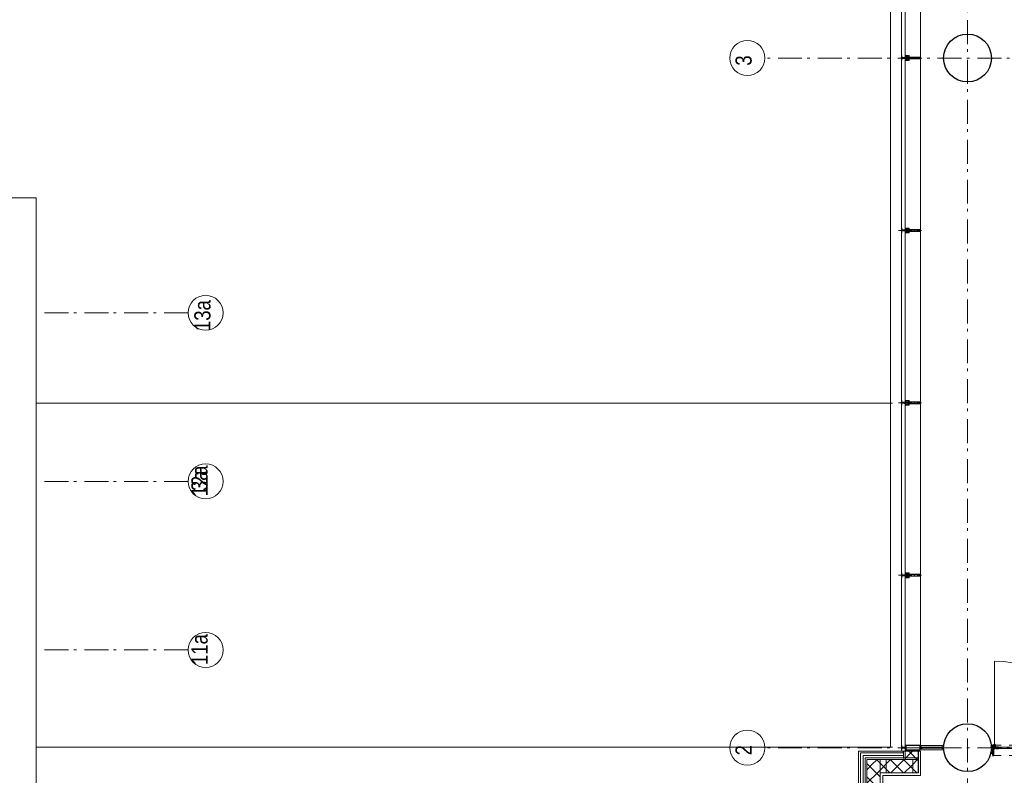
# Model space of a CAD drawing. Header units: millimetres. Extents: x -75976 to 232306, y 42824 to 140527.
# Tile 91 of 199: x 190440 to 200721, y 58532 to 66420. Entities that reach past the tile are written whole.
import ezdxf

# ---------------------------------------------------------------- set-up
doc = ezdxf.new("R2010")
doc.units = ezdxf.units.MM
doc.header["$LTSCALE"] = 400
for name, pattern in [('STYLE_01', [0.416641, 0.208282, -0.208359]), ('STYLE_06', [1.041641, 0.625, -0.208282, 0.069427, -0.138931]), ('STYLE_15', [0.240945, 0.11811, -0.059055, 0.004724, -0.059055]), ('STYLE_16', [0.177165, 0.11811, -0.059055]), ('STYLE_21', [0.138889, 0.069444, -0.069444])]:
    doc.linetypes.add(name, pattern=pattern)
for name, color, linetype, lineweight in [('Buitenkozijnen', 140, 'Continuous', 15), ('mat-beton (ihwg)', 5, 'Continuous', 25), ('mat-glas-hor', 140, 'Continuous', 15), ('mat-kalkzandsteen', 5, 'Continuous', 25), ('mat-naaldhout', 140, 'Continuous', 15), ('mat-staal', 5, 'Continuous', 25), ('None', 7, 'Continuous', 9)]:
    doc.layers.add(name, color=color, linetype=linetype, lineweight=lineweight)
doc.styles.add('Arial Narrow', font='ARIALN.TTF', dxfattribs={"height": 222.25})

# ---------------------------------------------------------------- blocks, each defined once
blk = doc.blocks.new('Kolom O 500')
at = {"layer": 'mat-beton (ihwg)', "lineweight": 25}
blk.add_circle((0, 0), 250, dxfattribs=at)
blk = doc.blocks.new('*U1062')
at = {"layer": 'None', "color": 8, "lineweight": 5}
for points in [[(-25, 32), (25, 32), (25, 10), (23, 10), (23, 31), (-23, 31), (-23, 11), (-25, 11)], [(-25, -111), (-25, 32), (-23, 32), (-23, -112), (23, -112), (23, 32), (25, 32), (25, -111), (24, -111), (23, -115), (23, -117), (24, -117), (24, -118), (22, -118), (22, -117), (22, -117), (22, -115), (22, -114), (21, -114), (19, -114), (17, -114), (17, -115), (17, -117), (18, -117), (18, -118), (16, -118), (16, -117), (17, -117), (17, -116), (16, -114), (5, -114), (5, -116), (4, -116), (4, -119), (4, -119), (4, -119), (4, -120), (4, -120), (4, -121), (4, -121), (4, -122), (4, -123), (4, -128), (2, -128), (2, -117), (2, -115), (0, -115), (-2, -115), (-2, -117), (-2, -128), (-4, -128), (-4, -123), (-4, -122), (-4, -121), (-4, -121), (-4, -120), (-4, -120), (-4, -119), (-4, -119), (-4, -119), (-4, -116), (-5, -116), (-5, -114), (-16, -114), (-17, -116), (-17, -117), (-16, -117), (-16, -118), (-18, -118), (-18, -117), (-18, -117), (-18, -115), (-18, -114), (-19, -114), (-21, -114), (-23, -114), (-23, -115), (-23, -117), (-22, -117), (-22, -118), (-24, -118), (-24, -117), (-23, -117), (-23, -115), (-24, -111)]]:
    blk.add_lwpolyline(points, close=True, dxfattribs=at)
at = {"layer": 'None', "color": 8, "lineweight": 5, "flags": 128}
for points in [[(-25, -119), (-26, -120), (-29, -122), (-25, -122), (-22, -122), (-20, -122), (-19, -120), (-19, -119), (-19, -120), (-14, -120), (-14, -120), (-14, -121), (-14, -121), (-14, -121), (-16, -121), (-16, -122), (-16, -122), (-15, -122), (-13, -122), (-13, -120), (-13, -119), (-15, -119), (-16, -119), (-16, -118), (-16, -118), (-16, -118), (-18, -118), (-18, -118), (-18, -118), (-18, -118), (-18, -117), (-18, -117), (-18, -117), (-18, -117), (-17, -117), (-18, -116), (-18, -116), (-18, -116), (-19, -116), (-21, -116), (-22, -116), (-22, -116), (-22, -116), (-23, -117), (-22, -117), (-22, -117), (-22, -117), (-22, -117), (-22, -118), (-22, -118), (-22, -118), (-22, -118), (-24, -118), (-24, -118), (-24, -118), (-24, -117), (-24, -116), (-24, -116), (-24, -116), (-24, -116), (-24, -112), (-24, -112), (-25, -112), (-25, -112), (-25, -112), (-25, -118)], [(-23, -119), (-23, -119), (-23, -120), (-24, -120), (-25, -120), (-26, -120), (-26, -121), (-26, -121), (-25, -121), (-22, -121), (-21, -121), (-21, -120), (-20, -119), (-21, -119)], [(-20, -118), (-21, -118), (-21, -117), (-21, -116), (-21, -116), (-19, -116), (-19, -116), (-19, -117), (-19, -118), (-20, -118), (-20, -118)], [(25, -119), (26, -120), (29, -122), (25, -122), (22, -122), (20, -122), (19, -120), (19, -119), (19, -120), (14, -120), (14, -120), (14, -121), (14, -121), (14, -121), (16, -121), (16, -122), (16, -122), (15, -122), (13, -122), (13, -120), (13, -119), (15, -119), (16, -119), (16, -118), (16, -118), (16, -118), (18, -118), (18, -118), (18, -118), (18, -118), (18, -117), (18, -117), (18, -117), (18, -117), (17, -117), (18, -116), (18, -116), (18, -116), (19, -116), (21, -116), (22, -116), (22, -116), (22, -116), (23, -117), (22, -117), (22, -117), (22, -117), (22, -117), (22, -118), (22, -118), (22, -118), (22, -118), (24, -118), (24, -118), (24, -118), (24, -117), (24, -116), (24, -116), (24, -116), (24, -116), (24, -112), (24, -112), (25, -112), (25, -112), (25, -112), (25, -118)], [(20, -118), (21, -118), (21, -117), (21, -116), (21, -116), (19, -116), (19, -116), (19, -117), (19, -118), (20, -118), (20, -118)], [(23, -119), (23, -119), (23, -120), (24, -120), (25, -120), (26, -120), (26, -121), (26, -121), (25, -121), (22, -121), (21, -121), (21, -120), (20, -119), (21, -119)]]:
    blk.add_lwpolyline(points, close=True, dxfattribs=at)
blk = doc.blocks.new('*U1063')
at = {"layer": 'None', "color": 8, "lineweight": 5, "flags": 128}
for points in [[(-5, -131), (-6, -131), (-6, -132), (-6, -150), (-6, -150), (-5, -150), (-4, -150), (-4, -150), (-4, -150), (-4, -149), (-4, -149), (-5, -149), (-5, -146), (-5, -145), (-4, -145), (-3, -145), (-2, -145), (-2, -145), (-1, -144), (0, -143), (1, -144), (2, -145), (2, -145), (3, -145), (4, -145), (4, -145), (4, -146), (4, -149), (4, -149), (3, -149), (3, -150), (3, -150), (4, -150), (5, -150), (5, -150), (5, -150), (5, -132), (5, -131), (5, -131), (5, -131), (5, -132), (5, -132), (4, -132), (4, -132), (3, -132), (3, -132), (3, -128), (3, -127), (4, -127), (4, -127), (5, -127), (5, -127), (5, -128), (5, -128), (5, -128), (5, -127), (5, -115), (5, -114), (5, -114), (5, -114), (5, -114), (4, -116), (4, -116), (4, -116), (4, -117), (4, -117), (4, -117), (4, -117), (4, -117), (4, -117), (4, -118), (4, -118), (4, -118), (4, -118), (4, -118), (4, -118), (4, -119), (4, -119), (4, -119), (4, -119), (4, -119), (4, -119), (4, -120), (4, -120), (4, -120), (4, -120), (4, -120), (4, -120), (4, -121), (4, -126), (4, -126), (4, -126), (-4, -126), (-4, -126), (-4, -126), (-4, -121), (-4, -120), (-5, -120), (-5, -120), (-5, -120), (-5, -120), (-4, -120), (-4, -119), (-4, -119), (-4, -119), (-4, -119), (-5, -119), (-5, -119), (-5, -118), (-5, -118), (-4, -118), (-4, -118), (-4, -118), (-4, -118), (-4, -117), (-5, -117), (-5, -117), (-5, -117), (-5, -117), (-4, -117), (-4, -116), (-4, -116), (-4, -116), (-5, -114), (-5, -114), (-5, -114), (-6, -114), (-6, -115), (-6, -127), (-6, -128), (-5, -128), (-5, -128), (-5, -127), (-5, -127), (-4, -127), (-4, -127), (-3, -127), (-3, -128), (-3, -132), (-3, -132), (-4, -132), (-4, -132), (-5, -132), (-5, -132), (-5, -131)], [(-5, -138), (-4, -138), (-3, -138), (-2, -138), (-2, -138), (-2, -137), (-2, -137), (-3, -137), (-4, -137), (-5, -137), (-5, -137), (-5, -134), (-5, -133), (-4, -133), (4, -133), (4, -133), (4, -134), (4, -137), (4, -137), (4, -137), (3, -137), (3, -137), (3, -137), (3, -138), (3, -138), (3, -138), (4, -138), (4, -138), (4, -139), (4, -144), (4, -144), (4, -144), (3, -144), (3, -144), (3, -144), (2, -143), (0, -141), (-2, -143), (-3, -144), (-3, -144), (-3, -144), (-4, -144), (-5, -144), (-5, -144), (-5, -139)], [(-2, -127), (-2, -127), (-2, -132), (-2, -132), (-2, -132), (2, -132), (2, -132), (2, -132), (2, -127), (2, -127), (2, -127), (-2, -127)]]:
    blk.add_lwpolyline(points, close=True, dxfattribs=at)
blk = doc.blocks.new('*U1064')
at = {"layer": 'None', "color": 7, "lineweight": 15}
for p, q in [((-26, -120), (-26, -120)), ((-26, -121), (-26, -121)), ((-25, -110), (-25, -110)), ((-25, -111), (-25, -111)), ((-25, -112), (-25, -112)), ((-25, -113), (-25, -113)), ((-25, -114), (-25, -114)), ((-25, -114), (-25, -114)), ((-25, -115), (-25, -115)), ((-25, -116), (-25, -116)), ((-25, -117), (-25, -117)), ((-25, -118), (-25, -118)), ((-25, -119), (-25, -119)), ((-25, -119), (-25, -119)), ((-25, -120), (-25, -120)), ((-25, -122), (-25, -122)), ((-24, -110), (-24, -110)), ((-24, -111), (-24, -111)), ((-24, -112), (-24, -112)), ((-24, -112), (-24, -112)), ((-24, -113), (-24, -113)), ((-24, -114), (-24, -114)), ((-24, -115), (-24, -115)), ((-24, -116), (-24, -116)), ((-24, -116), (-24, -116)), ((-24, -117), (-24, -117)), ((-24, -118), (-24, -118)), ((-24, -119), (-24, -119)), ((-24, -120), (-24, -120)), ((-24, -121), (-24, -121)), ((-23, -110), (-23, -110)), ((-23, -111), (-23, -111)), ((-23, -112), (-23, -112)), ((-23, -113), (-23, -113)), ((-23, -114), (-23, -114)), ((-23, -114), (-23, -114)), ((-23, -115), (-23, -115)), ((-23, -116), (-23, -116)), ((-23, -117), (-23, -117)), ((-23, -118), (-23, -118)), ((-23, -119), (-23, -119)), ((-23, -122), (-23, -122)), ((-22, -104), (-22, -104)), ((-22, -105), (-22, -105)), ((-22, -106), (-22, -106)), ((-22, -106), (-22, -106)), ((-22, -107), (-22, -107)), ((-22, -108), (-22, -108)), ((-22, -109), (-22, -109)), ((-22, -110), (-22, -110)), ((-22, -110), (-22, -110)), ((-22, -110), (-22, -110)), ((-22, -111), (-22, -111)), ((-22, -111), (-22, -111)), ((-22, -112), (-22, -112)), ((-22, -112), (-22, -112)), ((-22, -117), (-22, -117)), ((-22, -117), (-22, -117)), ((-22, -118), (-22, -118)), ((-22, -118), (-22, -118)), ((-22, -119), (-22, -119)), ((-22, -121), (-22, -121)), ((-22, -122), (-22, -122)), ((-21, -103), (-21, -103)), ((-21, -106), (-21, -106)), ((-21, -107), (-21, -107)), ((-21, -108), (-21, -108)), ((-21, -108), (-21, -108)), ((-21, -109), (-21, -109)), ((-21, -110), (-21, -110)), ((-21, -111), (-21, -111)), ((-21, -112), (-21, -112)), ((-21, -112), (-21, -112)), ((-21, -113), (-21, -113)), ((-21, -114), (-21, -114)), ((-21, -115), (-21, -115)), ((-21, -116), (-21, -116)), ((-21, -116), (-21, -116)), ((-21, -117), (-21, -117)), ((-21, -118), (-21, -118)), ((-21, -121), (-21, -121)), ((-20, -103), (-20, -103)), ((-20, -107), (-20, -107)), ((-20, -108), (-20, -108)), ((-20, -109), (-20, -109)), ((-20, -110), (-20, -110)), ((-20, -110), (-20, -110)), ((-20, -111), (-20, -111)), ((-20, -112), (-20, -112)), ((-20, -113), (-20, -113)), ((-20, -114), (-20, -114)), ((-20, -114), (-20, -114)), ((-20, -115), (-20, -115)), ((-20, -116), (-20, -116)), ((-20, -117), (-20, -117)), ((-20, -118), (-20, -118)), ((-20, -119), (-20, -119)), ((-20, -119), (-20, -119)), ((-20, -120), (-20, -120)), ((-20, -121), (-20, -121)), ((-19, -103), (-19, -103)), ((-19, -104), (-19, -104)), ((-19, -106), (-19, -106)), ((-19, -107), (-19, -107)), ((-19, -108), (-19, -108)), ((-19, -108), (-19, -108)), ((-19, -109), (-19, -109)), ((-19, -110), (-19, -110)), ((-19, -111), (-19, -111)), ((-19, -112), (-19, -112)), ((-19, -117), (-19, -117)), ((-19, -118), (-19, -118)), ((-19, -119), (-19, -119)), ((-18, -105), (-18, -105)), ((-18, -106), (-18, -106)), ((-18, -106), (-18, -106)), ((-18, -110), (-18, -110)), ((-18, -111), (-18, -111)), ((-18, -112), (-18, -112)), ((-18, -117), (-18, -117)), ((-18, -118), (-18, -118)), ((-18, -119), (-18, -119)), ((-18, -119), (-18, -119)), ((-17, -110), (-17, -110)), ((-17, -110), (-17, -110)), ((-17, -111), (-17, -111)), ((-17, -111), (-17, -111)), ((-17, -112), (-17, -112)), ((-17, -112), (-17, -112)), ((-17, -112), (-17, -112)), ((-17, -113), (-17, -113)), ((-17, -113), (-17, -113)), ((-17, -114), (-17, -114)), ((-17, -114), (-17, -114)), ((-17, -114), (-17, -114)), ((-17, -115), (-17, -115)), ((-17, -115), (-17, -115)), ((-17, -116), (-17, -116)), ((-17, -116), (-17, -116)), ((-17, -116), (-17, -116)), ((-17, -117), (-17, -117)), ((-17, -117), (-17, -117)), ((-17, -118), (-17, -118)), ((-17, -118), (-17, -118)), ((-17, -119), (-17, -119)), ((-17, -119), (-17, -119)), ((-17, -119), (-17, -119)), ((-17, -120), (-17, -120)), ((-17, -120), (-17, -120)), ((-16, -118), (-16, -118)), ((-16, -119), (-16, -119)), ((-16, -120), (-16, -120)), ((-16, -121), (-16, -121)), ((-15, -119), (-15, -119)), ((-15, -120), (-15, -120)), ((-15, -121), (-15, -121)), ((-15, -122), (-15, -122)), ((-14, -119), (-14, -119)), ((-14, -120), (-14, -120)), ((-14, -121), (-14, -121)), ((-14, -121), (-14, -121)), ((-13, -120), (-13, -120)), ((-13, -121), (-13, -121))]:
    blk.add_line(p, q, dxfattribs=at)
at = {"layer": 'None', "color": 7}
blk.add_blockref('*U1063', (0, 0), dxfattribs=at)
blk = doc.blocks.new('*U1065')
at = {"layer": 'None', "color": 8, "lineweight": 5}
for points in [[(-14, -160), (-14, -159), (-15, -158), (-15, -158), (-15, -158), (-15, -158), (-15, -159), (-16, -159), (-16, -159), (-16, -159), (-16, -158), (-17, -158), (-17, -158), (-17, -158), (-17, -159), (-17, -159), (-18, -159), (-18, -159), (-18, -158), (-18, -158), (-18, -158), (-18, -158), (-19, -159), (-19, -159), (-19, -159), (-19, -159), (-20, -158), (-20, -158), (-20, -158), (-20, -158), (-21, -159), (-21, -159), (-21, -159), (-21, -159), (-22, -158), (-22, -158), (-22, -158), (-22, -158), (-22, -158), (-23, -158), (-24, -158), (-24, -158), (-24, -158), (-24, -158), (-24, -158), (-25, -158), (-25, -158), (-25, -158), (-25, -158), (-25, -158), (-25, -158), (-25, -158), (-26, -158), (-26, -158), (-26, -158), (-26, -161), (-26, -162), (-25, -162), (-25, -162), (-24, -162), (-24, -162), (-24, -161), (-24, -161), (-24, -160), (-24, -160), (-24, -159), (-24, -159), (-24, -159), (-24, -159), (-24, -159), (-24, -159), (-24, -159), (-24, -159), (-24, -159), (-24, -159), (-23, -159), (-23, -159), (-23, -160), (-23, -160), (-23, -160), (-23, -161), (-22, -161), (-22, -161), (-22, -161), (-22, -161), (-22, -161), (-22, -161), (-21, -160), (-14, -160)], [(-6, -158), (-6, -160), (-9, -160), (-9, -160), (-20, -160), (-22, -161), (-23, -161), (-23, -160), (-24, -160), (-24, -162), (24, -162), (24, -160), (23, -160), (23, -161), (22, -161), (20, -160), (9, -160), (6, -160), (6, -158), (6, -158), (5, -150), (2, -150), (2, -148), (-3, -148), (-3, -150), (-5, -150), (-6, -158)], [(13, -160), (13, -159), (15, -158), (15, -158), (15, -158), (15, -158), (15, -159), (16, -159), (16, -159), (16, -159), (16, -158), (16, -158), (17, -158), (17, -158), (17, -159), (17, -159), (18, -159), (18, -159), (18, -158), (18, -158), (18, -158), (18, -158), (19, -159), (19, -159), (19, -159), (19, -159), (20, -158), (20, -158), (20, -158), (20, -158), (21, -159), (21, -159), (21, -159), (21, -159), (22, -158), (22, -158), (22, -158), (22, -158), (22, -158), (23, -158), (24, -158), (24, -158), (24, -158), (24, -158), (24, -158), (25, -158), (25, -158), (25, -158), (25, -158), (25, -158), (25, -158), (25, -158), (25, -158), (25, -158), (25, -158), (25, -161), (25, -162), (25, -162), (25, -162), (24, -162), (24, -162), (24, -161), (24, -161), (24, -160), (24, -160), (24, -159), (24, -159), (24, -159), (24, -159), (24, -159), (24, -159), (24, -159), (24, -159), (24, -159), (24, -159), (23, -159), (22, -159), (22, -160), (22, -160), (22, -160), (22, -161), (22, -161), (22, -161), (22, -161), (22, -161), (22, -161), (22, -161), (20, -160), (13, -160)]]:
    blk.add_lwpolyline(points, close=True, dxfattribs=at)
blk = doc.blocks.new('verticale stijl')
at = {"layer": 'None', "color": 7}
for name in ['*U1062', '*U1064', '*U1065']:
    blk.add_blockref(name, (0, 0), dxfattribs=at)
blk = doc.blocks.new('*X1215')
at = {"layer": 'None', "lineweight": 5}
for p, q in [((29648, -27486), (29701, -27433)), ((29719, -27557), (29843, -27433)), ((29844, -27573), (29984, -27433)), ((29986, -27573), (30060, -27498)), ((30127, -27573), (30131, -27569))]:
    blk.add_line(p, q, dxfattribs=at)
at = {"layer": 'None', "lineweight": 13}
for p, q in [((29695, -27433), (29835, -27573)), ((29837, -27433), (29977, -27573)), ((29978, -27433), (30118, -27573))]:
    blk.add_line(p, q, dxfattribs=at)
blk = doc.blocks.new('*X1216')
at = {"layer": 'None', "lineweight": 13}
for p, q in [((29595, -27474), (29735, -27614)), ((29595, -27615), (29735, -27755)), ((29595, -27756), (29735, -27896)), ((29595, -27898), (29735, -28038)), ((29595, -28039), (29735, -28179)), ((29595, -28181), (29735, -28321)), ((29595, -28322), (29735, -28462)), ((29595, -28463), (29735, -28603)), ((29595, -28605), (29735, -28745)), ((29595, -28746), (29735, -28886)), ((29595, -28888), (29735, -29028)), ((29595, -29029), (29676, -29110))]:
    blk.add_line(p, q, dxfattribs=at)
at = {"layer": 'None', "lineweight": 5}
for p, q in [((29595, -27540), (29648, -27486)), ((29595, -27681), (29719, -27557)), ((29595, -27823), (29735, -27683)), ((29595, -27964), (29735, -27824)), ((29595, -28105), (29735, -27965)), ((29595, -28247), (29735, -28107)), ((29595, -28388), (29735, -28248)), ((29595, -28530), (29735, -28390)), ((29595, -28671), (29735, -28531)), ((29595, -28812), (29735, -28672)), ((29595, -28954), (29735, -28814)), ((29595, -29095), (29735, -28955)), ((29721, -29110), (29735, -29097))]:
    blk.add_line(p, q, dxfattribs=at)
blk = doc.blocks.new('*X1217')
at = {"layer": 'None', "lineweight": 5}
for p, q in [((29995, -27422), (30071, -27346)), ((30060, -27498), (30135, -27424)), ((30131, -27569), (30135, -27565))]:
    blk.add_line(p, q, dxfattribs=at)
at = {"layer": 'None', "lineweight": 13}
blk.add_line((30032, -27346), (30135, -27448), dxfattribs=at)
blk = doc.blocks.new('*U1218')
at = {"layer": 'None', "color": 140, "lineweight": 15}
for p, q in [((29974, -27345), (29507, -27345)), ((29507, -27345), (29507, -29112)), ((29974, -27345), (29974, -27365)), ((29977, -27346), (29977, -27424)), ((29977, -27346), (29995, -27346)), ((29995, -27346), (29995, -27424)), ((30129, -27346), (30129, -27573)), ((30129, -27346), (30156, -27346)), ((30156, -27346), (30156, -27600)), ((29974, -27365), (29527, -27365)), ((29527, -27365), (29527, -29112)), ((29577, -27415), (29577, -29110)), ((30135, -27415), (29577, -27415)), ((29595, -27433), (29595, -29110)), ((30135, -27433), (29595, -27433)), ((30129, -27573), (29735, -27573)), ((29735, -27573), (29735, -29110)), ((30156, -27600), (29762, -27600)), ((29762, -27600), (29762, -29110))]:
    blk.add_line(p, q, dxfattribs=at)
at = {"layer": 'None', "color": 140, "linetype": 'Continuous', "lineweight": 15}
for p, q in [((29995, -27346), (29995, -27433)), ((29995, -27346), (30135, -27346)), ((30135, -27346), (30135, -27573)), ((29995, -27433), (29595, -27433)), ((29595, -27433), (29595, -29110)), ((30135, -27573), (29735, -27573)), ((29735, -27573), (29735, -29110))]:
    blk.add_line(p, q, dxfattribs=at)
at = {"layer": 'None', "color": 8, "linetype": 'Continuous', "lineweight": 5}
for p, q in [((29555, -27393), (29555, -29110)), ((29557, -27393), (29977, -27393))]:
    blk.add_line(p, q, dxfattribs=at)
at = {"layer": 'None', "color": 140, "linetype": 'Continuous', "lineweight": 15}
for points in [[(29795, -27573), (29795, -27433), (29735, -27433), (29735, -27573)], [(30135, -27573), (30135, -27433), (30075, -27433), (30075, -27573)]]:
    blk.add_lwpolyline(points, close=True, dxfattribs=at)
at = {"layer": 'None', "color": 140}
for name in ['*X1217', '*X1215', '*X1216']:
    blk.add_blockref(name, (0, 0), dxfattribs=at)
blk = doc.blocks.new('*U394')
at = {"layer": 'None', "color": 8, "lineweight": 5, "flags": 128}
for points in [[(-5, -154), (-5, -154, 0.414214), (-5, -155), (-5, -173), (-5, -173, 0.414214), (-5, -173), (-4, -173), (-4, -173, 0.414214), (-3, -173), (-3, -173, 0.414214), (-4, -172), (-4, -172), (-4, -169), (-4, -169, -0.414214), (-4, -168), (-3, -168), (-3, -168, 0.221695), (-2, -168), (-1, -167), (-1, -167, -0.466308), (1, -167), (2, -168), (2, -168, 0.221695), (3, -168), (4, -168), (4, -168, -0.414214), (5, -169), (5, -172), (4, -172), (4, -172, 0.414214), (4, -173), (4, -173, 0.414214), (4, -173), (5, -173), (5, -173, 0.414214), (6, -173), (6, -155), (6, -155, 0.414214), (5, -154), (5, -154), (5, -155), (5, -155, -0.414214), (4, -155), (4, -155), (4, -155, -0.414214), (3, -155), (3, -151), (3, -151, -0.414214), (4, -150), (4, -150), (4, -150, -0.414214), (5, -150), (5, -151), (5, -151), (5, -151, 0.414214), (6, -150), (6, -138), (6, -138, 0.351868), (5, -137), (5, -137, 0.351868), (5, -137), (4, -139), (4, -139, 0.314902), (4, -139), (4, -140), (4, -140, -0.198912), (5, -140), (5, -140), (5, -140, -0.198912), (4, -140), (4, -141), (4, -141, 0.414214), (4, -141), (4, -141), (4, -141, -0.198912), (5, -141), (5, -142), (5, -142, -0.198912), (4, -142), (4, -142), (4, -142, 0.414214), (4, -142), (4, -143), (4, -143, -0.198912), (5, -143), (5, -143), (5, -143, -0.087489), (5, -143), (4, -144), (4, -149), (4, -149, -0.414214), (4, -149), (-4, -149), (-4, -149, -0.414214), (-4, -149), (-4, -144), (-4, -143), (-4, -143, -0.087489), (-4, -143), (-4, -143), (-4, -143, -0.198912), (-4, -143), (-4, -142), (-4, -142, 0.414214), (-4, -142), (-4, -142), (-4, -142, -0.198912), (-4, -142), (-4, -141), (-4, -141, -0.198912), (-4, -141), (-4, -141), (-4, -141, 0.414214), (-4, -141), (-4, -140), (-4, -140, -0.198912), (-4, -140), (-4, -140), (-4, -140, -0.198912), (-4, -140), (-4, -139), (-4, -139, 0.314902), (-4, -139), (-5, -137), (-5, -137, 0.351868), (-5, -137), (-5, -137, 0.351868), (-5, -138), (-5, -150), (-5, -150, 0.414214), (-5, -151), (-5, -151), (-5, -150), (-5, -150, -0.414214), (-4, -150), (-4, -150), (-4, -150, -0.414214), (-3, -151), (-3, -155), (-3, -155, -0.414214), (-4, -155), (-4, -155), (-4, -155, -0.414214), (-5, -155), (-5, -154)], [(-4, -162, -0.414214), (-4, -161), (-3, -161), (-3, -161, 0.414214), (-2, -161), (-2, -160), (-2, -160, 0.414214), (-3, -160), (-4, -160), (-4, -160, -0.414214), (-4, -160), (-4, -157), (-4, -157, -0.414214), (-4, -156), (4, -156), (4, -156, -0.414214), (5, -157), (5, -160), (5, -160, -0.414214), (4, -160), (3, -160), (3, -160, 0.414214), (3, -160), (3, -161), (3, -161, 0.414214), (3, -161), (4, -161), (4, -161, -0.414214), (5, -162), (5, -167), (5, -167, -0.414214), (4, -167), (3, -167), (3, -167, -0.221695), (3, -167), (2, -166), (2, -166, 0.466308), (-2, -166), (-3, -167), (-3, -167, -0.221695), (-3, -167), (-4, -167), (-4, -167, -0.414214), (-4, -167), (-4, -162)], [(-2, -150, 0.414214), (-2, -150), (-2, -155), (-2, -155, 0.414214), (-2, -155), (2, -155), (2, -155, 0.414214), (2, -155), (2, -150), (2, -150, 0.414214), (2, -150), (-2, -150)]]:
    blk.add_lwpolyline(points, format="xyb", close=True, dxfattribs=at)
blk = doc.blocks.new('*U395')
at = {"layer": 'None', "color": 8, "lineweight": 5, "flags": 128}
for points in [[(-13, -183), (-13, -182), (-14, -181), (-14, -181, 0.36397), (-15, -181), (-15, -181), (-15, -182), (-15, -182, -0.36397), (-16, -182), (-16, -182), (-16, -181), (-16, -181, 0.36397), (-17, -181), (-17, -181), (-17, -182), (-17, -182, -0.36397), (-18, -182), (-18, -182), (-18, -181), (-18, -181, 0.36397), (-18, -181), (-18, -181), (-19, -182), (-19, -182, -0.36397), (-19, -182), (-19, -182), (-20, -181), (-20, -181, 0.36397), (-20, -181), (-20, -181), (-21, -182), (-21, -182, -0.36397), (-21, -182), (-21, -182), (-22, -181), (-22, -181, 0.36397), (-22, -181), (-22, -181), (-22, -181), (-23, -181), (-23, -181), (-23, -181, 0.36397), (-24, -181), (-24, -181), (-24, -181), (-24, -181), (-24, -181, -0.267949), (-25, -181), (-25, -181), (-25, -181), (-25, -181, 0.339454), (-25, -181), (-25, -181, 0.339454), (-25, -181), (-25, -181), (-25, -184), (-25, -184, 0.414214), (-25, -185), (-25, -185), (-24, -185), (-24, -185, 0.414214), (-24, -184), (-24, -184), (-24, -183), (-24, -183, 0.236068), (-24, -182), (-24, -182), (-24, -182, -0.548276), (-24, -182), (-24, -182, -0.548276), (-24, -182), (-24, -182), (-24, -182, 0.250388), (-24, -182), (-24, -182), (-23, -182), (-23, -182, -0.414214), (-22, -183), (-22, -183), (-22, -183), (-22, -183, 0.414214), (-22, -184), (-22, -184), (-22, -184), (-22, -184, 0.131652), (-22, -184), (-22, -184), (-20, -183), (-13, -183)], [(-6, -181), (-6, -181, -0.388879), (-9, -183), (-9, -183), (-20, -183), (-22, -184), (-23, -184), (-23, -183), (-24, -183), (-24, -185), (24, -185), (24, -183), (23, -183), (23, -184), (22, -184), (20, -183), (9, -183), (9, -183, -0.388879), (6, -181), (6, -181), (5, -173), (3, -173), (3, -171), (-2, -171), (-2, -173), (-5, -173), (-6, -181)], [(14, -183), (14, -182), (15, -181), (15, -181, -0.36397), (15, -181), (15, -181), (15, -182), (15, -182, 0.36397), (16, -182), (16, -182), (16, -181), (16, -181, -0.36397), (17, -181), (17, -181), (17, -182), (17, -182, 0.36397), (18, -182), (18, -182), (18, -181), (18, -181, -0.36397), (19, -181), (19, -181), (19, -182), (19, -182, 0.36397), (19, -182), (19, -182), (20, -181), (20, -181, -0.36397), (20, -181), (20, -181), (21, -182), (21, -182, 0.36397), (21, -182), (21, -182), (22, -181), (22, -181, -0.36397), (22, -181), (22, -181), (22, -181), (23, -181), (24, -181), (24, -181, -0.36397), (24, -181), (24, -181), (24, -181), (25, -181), (25, -181, 0.267949), (25, -181), (25, -181), (25, -181), (25, -181, -0.339454), (25, -181), (25, -181, -0.339454), (26, -181), (26, -181), (26, -184), (26, -184, -0.414214), (25, -185), (25, -185), (24, -185), (24, -185, -0.414214), (24, -184), (24, -184), (24, -183), (24, -183, -0.236068), (24, -182), (24, -182), (24, -182, 0.548276), (24, -182), (24, -182, 0.548276), (24, -182), (24, -182), (24, -182, -0.250388), (24, -182), (24, -182), (23, -182), (23, -182, 0.414214), (23, -183), (23, -183), (23, -183), (23, -183, -0.414214), (22, -184), (22, -184), (22, -184), (22, -184, -0.131652), (22, -184), (22, -184), (21, -183), (14, -183)]]:
    blk.add_lwpolyline(points, format="xyb", close=True, dxfattribs=at)
blk = doc.blocks.new('verticale stijl 150x50 UV')
at = {"layer": 'None', "color": 8, "linetype": 'STYLE_15', "lineweight": 5}
blk.add_line((0, -216), (0, 35), dxfattribs=at)
at = {"layer": 'None', "color": 8, "lineweight": 5}
for p, q in [((-26, -143), (-26, -143)), ((-26, -144), (-26, -144)), ((-25, -133), (-25, -133)), ((-25, -134), (-25, -134)), ((-25, -135), (-25, -135)), ((-25, -136), (-25, -136)), ((-25, -137), (-25, -137)), ((-25, -137), (-25, -137)), ((-25, -138), (-25, -138)), ((-25, -139), (-25, -139)), ((-25, -140), (-25, -140)), ((-25, -141), (-25, -141)), ((-25, -142), (-25, -142)), ((-25, -142), (-25, -142)), ((-25, -143), (-25, -143)), ((-25, -145), (-25, -145)), ((-24, -133), (-24, -133)), ((-24, -134), (-24, -134)), ((-24, -135), (-24, -135)), ((-24, -135), (-24, -135)), ((-24, -136), (-24, -136)), ((-24, -137), (-24, -137)), ((-24, -138), (-24, -138)), ((-24, -139), (-24, -139)), ((-24, -139), (-24, -139)), ((-24, -140), (-24, -140)), ((-24, -141), (-24, -141)), ((-24, -142), (-24, -142)), ((-24, -143), (-24, -143)), ((-24, -144), (-24, -144)), ((-23, -133), (-23, -133)), ((-23, -134), (-23, -134)), ((-23, -135), (-23, -135)), ((-23, -136), (-23, -136)), ((-23, -137), (-23, -137)), ((-23, -137), (-23, -137)), ((-23, -138), (-23, -138)), ((-23, -139), (-23, -139)), ((-23, -140), (-23, -140)), ((-23, -141), (-23, -141)), ((-23, -142), (-23, -142)), ((-23, -145), (-23, -145)), ((-22, -127), (-22, -127)), ((-22, -128), (-22, -128)), ((-22, -129), (-22, -129)), ((-22, -129), (-22, -129)), ((-22, -130), (-22, -130)), ((-22, -131), (-22, -131)), ((-22, -132), (-22, -132)), ((-22, -133), (-22, -133)), ((-22, -133), (-22, -133)), ((-22, -133), (-22, -133)), ((-22, -134), (-22, -134)), ((-22, -134), (-22, -134)), ((-22, -135), (-22, -135)), ((-22, -135), (-22, -135)), ((-22, -140), (-22, -140)), ((-22, -140), (-22, -140)), ((-22, -141), (-22, -141)), ((-22, -141), (-22, -141)), ((-22, -142), (-22, -142)), ((-22, -144), (-22, -144)), ((-22, -145), (-22, -145)), ((-21, -126), (-21, -126)), ((-21, -129), (-21, -129)), ((-21, -130), (-21, -130)), ((-21, -131), (-21, -131)), ((-21, -131), (-21, -131)), ((-21, -132), (-21, -132)), ((-21, -133), (-21, -133)), ((-21, -134), (-21, -134)), ((-21, -135), (-21, -135)), ((-21, -135), (-21, -135)), ((-21, -136), (-21, -136)), ((-21, -137), (-21, -137)), ((-21, -138), (-21, -138)), ((-21, -139), (-21, -139)), ((-21, -139), (-21, -139)), ((-21, -140), (-21, -140)), ((-21, -141), (-21, -141)), ((-21, -144), (-21, -144)), ((-20, -126), (-20, -126)), ((-20, -130), (-20, -130)), ((-20, -131), (-20, -131)), ((-20, -132), (-20, -132)), ((-20, -133), (-20, -133)), ((-20, -133), (-20, -133)), ((-20, -134), (-20, -134)), ((-20, -135), (-20, -135)), ((-20, -136), (-20, -136)), ((-20, -137), (-20, -137)), ((-20, -137), (-20, -137)), ((-20, -138), (-20, -138)), ((-20, -139), (-20, -139)), ((-20, -140), (-20, -140)), ((-20, -141), (-20, -141)), ((-20, -142), (-20, -142)), ((-20, -142), (-20, -142)), ((-20, -143), (-20, -143)), ((-20, -144), (-20, -144)), ((-19, -126), (-19, -126)), ((-19, -127), (-19, -127)), ((-19, -129), (-19, -129)), ((-19, -130), (-19, -130)), ((-19, -131), (-19, -131)), ((-19, -131), (-19, -131)), ((-19, -132), (-19, -132)), ((-19, -133), (-19, -133)), ((-19, -134), (-19, -134)), ((-19, -135), (-19, -135)), ((-19, -140), (-19, -140)), ((-19, -141), (-19, -141)), ((-19, -142), (-19, -142)), ((-18, -128), (-18, -128)), ((-18, -129), (-18, -129)), ((-18, -129), (-18, -129)), ((-18, -133), (-18, -133)), ((-18, -134), (-18, -134)), ((-18, -135), (-18, -135)), ((-18, -140), (-18, -140)), ((-18, -141), (-18, -141)), ((-18, -142), (-18, -142)), ((-18, -142), (-18, -142)), ((-17, -133), (-17, -133)), ((-17, -133), (-17, -133)), ((-17, -134), (-17, -134)), ((-17, -134), (-17, -134)), ((-17, -135), (-17, -135)), ((-17, -135), (-17, -135)), ((-17, -135), (-17, -135)), ((-17, -136), (-17, -136)), ((-17, -136), (-17, -136)), ((-17, -137), (-17, -137)), ((-17, -137), (-17, -137)), ((-17, -137), (-17, -137)), ((-17, -138), (-17, -138)), ((-17, -138), (-17, -138)), ((-17, -139), (-17, -139)), ((-17, -139), (-17, -139)), ((-17, -139), (-17, -139)), ((-17, -140), (-17, -140)), ((-17, -140), (-17, -140)), ((-17, -141), (-17, -141)), ((-17, -141), (-17, -141)), ((-17, -142), (-17, -142)), ((-17, -142), (-17, -142)), ((-17, -142), (-17, -142)), ((-17, -143), (-17, -143)), ((-17, -143), (-17, -143)), ((-16, -141), (-16, -141)), ((-16, -142), (-16, -142)), ((-16, -143), (-16, -143)), ((-16, -144), (-16, -144)), ((-15, -142), (-15, -142)), ((-15, -143), (-15, -143)), ((-15, -144), (-15, -144)), ((-15, -145), (-15, -145)), ((-14, -142), (-14, -142)), ((-14, -143), (-14, -143)), ((-14, -144), (-14, -144)), ((-14, -144), (-14, -144)), ((-13, -143), (-13, -143)), ((-13, -144), (-13, -144))]:
    blk.add_line(p, q, dxfattribs=at)
at = {"layer": 'None', "color": 8, "linetype": 'STYLE_16', "lineweight": 5}
for p, q in [((-2, -155), (0, -154)), ((-2, -157), (-2, -155)), ((-1, -157), (-1, -155)), ((-1, -157), (-1, -155)), ((2, -155), (0, -154)), ((1, -157), (1, -155)), ((2, -157), (2, -155)), ((2, -157), (2, -155))]:
    blk.add_line(p, q, dxfattribs=at)
at = {"layer": 'None', "color": 8, "linetype": 'Continuous', "lineweight": 5, "flags": 128}
for points in [[(-10, 15), (10, 15), (10, -105), (25, -105), (25, -117), (-25, -117), (-25, -105), (-10, -105)], [(-8, 13), (-8, -105), (8, -105), (8, 13)], [(8, -107), (-8, -107), (-23, -107), (-23, -115), (23, -115), (23, -107)]]:
    blk.add_lwpolyline(points, close=True, dxfattribs=at)
at = {"layer": 'None', "color": 8, "lineweight": 5, "flags": 128}
for points in [[(-15, -145), (-15, -145, 0.390793), (-13, -144), (-13, -144, 0.390793), (-14, -142), (-14, -142, -0.352623), (-16, -140), (-16, -133), (-16, -133, 0.414214), (-16, -133), (-18, -133), (-18, -133), (-18, -133, -0.520293), (-18, -133), (-18, -130), (-18, -130), (-18, -128), (-18, -128, -0.577863), (-18, -128), (-18, -128), (-18, -128, 0.366605), (-18, -127), (-18, -127, 0.366605), (-18, -127), (-18, -127, -0.130834), (-19, -126), (-19, -126, 0.439074), (-21, -126), (-21, -126, -0.133252), (-22, -127), (-22, -127, 0.366605), (-22, -127), (-22, -127, 0.366605), (-22, -128), (-22, -128), (-22, -128, -0.577455), (-22, -128), (-22, -130), (-22, -130), (-22, -133), (-22, -133, -0.52048), (-22, -133), (-22, -133), (-25, -133), (-25, -133, 0.414214), (-25, -133), (-25, -141), (-25, -141, -0.255976), (-26, -143), (-26, -143, 0.749676), (-25, -145), (-21, -145), (-21, -145, 0.414214), (-19, -143), (-19, -143, -0.402808), (-19, -142), (-19, -142, -0.402808), (-18, -143), (-18, -143, 0.233259), (-18, -143), (-15, -144), (-15, -144, -0.419014), (-15, -144), (-15, -144, -0.419014), (-15, -144), (-16, -144), (-16, -144, 0.414214), (-16, -144), (-16, -144, 0.414214), (-16, -145)], [(-23, -142), (-23, -142, 0.418874), (-24, -142), (-24, -142, -0.396568), (-25, -143), (-25, -143, 0.437017), (-26, -144), (-26, -144, 0.437017), (-25, -144), (-22, -144), (-22, -144, 0.263556), (-20, -143), (-20, -143, 0.552342), (-21, -142)], [(25, -133), (25, -117), (23, -117), (-23, -117), (-25, -117), (-25, -133), (-22, -133), (-22, -128), (-23, -128), (-23, -127), (-22, -127), (-22, -125), (-22, -124), (-22, -120), (-22, -120, -0.414214), (-20, -119), (-20, -119), (-20, -119, -0.414214), (-18, -120), (-18, -124), (-18, -125), (-18, -127), (-18, -127), (-18, -128), (-18, -128), (-18, -133), (-16, -133), (-16, -120), (-16, -120, -0.414214), (-15, -119), (-15, -119), (-7, -119), (-7, -119, -0.414214), (-5, -120), (-5, -137), (-4, -137), (-4, -140), (-4, -140), (-4, -140), (-4, -141), (-4, -141), (-4, -142), (-4, -142), (-4, -143), (-4, -144), (-4, -149), (-2, -149), (-2, -138), (-2, -138, -0.414214), (0, -136), (0, -136), (0, -136, -0.414214), (2, -138), (2, -149), (4, -149), (4, -144), (4, -143), (4, -142), (4, -142), (4, -141), (4, -141), (4, -140), (4, -140), (4, -140), (4, -137), (5, -137), (5, -120), (5, -120, -0.414214), (7, -119), (7, -119), (15, -119), (15, -119, -0.414214), (16, -120), (16, -133), (18, -133), (18, -128), (18, -128), (18, -127), (18, -127), (18, -125), (18, -124), (18, -120), (18, -120, -0.414214), (20, -119), (20, -119), (20, -119, -0.414214), (22, -120), (22, -124), (22, -125), (22, -127), (23, -127), (23, -128), (22, -128), (22, -133)], [(-23, -136), (-23, -136, -0.414214), (-22, -135), (-22, -135, -0.414214), (-21, -136), (-21, -139), (-21, -139, -0.414214), (-22, -140), (-22, -140, -0.414214), (-23, -139)], [(-21, -128, -0.29188), (-21, -127), (-20, -127), (-20, -127, -0.344328), (-20, -127), (-19, -127), (-19, -127, -0.29188), (-19, -128), (-19, -130), (-19, -130, -0.348796), (-20, -130), (-20, -130, -0.348796), (-21, -130), (-21, -128)], [(-19, -140, -0.414214), (-20, -139), (-20, -136), (-20, -136, -0.414214), (-19, -135), (-19, -135, -0.414214), (-18, -136), (-18, -139), (-18, -139, -0.414214), (-19, -140)], [(0, -157), (0, -157, -0.163834), (-4, -156), (-4, -156), (-4, -156, -0.234469), (-5, -155), (-5, -155), (-5, -154), (5, -154), (5, -155), (5, -155, -0.234469), (4, -156), (4, -156), (4, -156, -0.163834), (0, -157), (0, -157)], [(15, -145), (15, -145, -0.390793), (13, -144), (13, -144, -0.390793), (14, -142), (14, -142, 0.352623), (16, -140), (16, -133), (16, -133, -0.414214), (16, -133), (18, -133), (18, -133), (18, -133, 0.520293), (18, -133), (18, -130), (18, -130), (18, -128), (18, -128, 0.577863), (18, -128), (18, -128), (18, -128, -0.366605), (18, -127), (18, -127, -0.366605), (18, -127), (18, -127, 0.130834), (19, -126), (19, -126, -0.439074), (21, -126), (21, -126, 0.133252), (22, -127), (22, -127, -0.366605), (22, -127), (22, -127, -0.366605), (22, -128), (22, -128), (22, -128, 0.577455), (22, -128), (22, -130), (22, -130), (22, -133), (22, -133, 0.52048), (22, -133), (22, -133), (25, -133), (25, -133, -0.414214), (25, -133), (25, -141), (25, -141, 0.255976), (26, -143), (26, -143, -0.749676), (25, -145), (21, -145), (21, -145, -0.414214), (19, -143), (19, -143, 0.402808), (19, -142), (19, -142, 0.402808), (18, -143), (18, -143, -0.233259), (18, -143), (15, -144), (15, -144, 0.419014), (15, -144), (15, -144, 0.419014), (15, -144), (16, -144), (16, -144, -0.414214), (16, -144), (16, -144, -0.414214), (16, -145)], [(19, -140, 0.414214), (20, -139), (20, -136), (20, -136, 0.414214), (19, -135), (19, -135, 0.414214), (18, -136), (18, -139), (18, -139, 0.414214), (19, -140)], [(21, -128, 0.29188), (21, -127), (20, -127), (20, -127, 0.344328), (20, -127), (19, -127), (19, -127, 0.29188), (19, -128), (19, -130), (19, -130, 0.348796), (20, -130), (20, -130, 0.348796), (21, -130), (21, -128)], [(23, -142), (23, -142, -0.418874), (24, -142), (24, -142, 0.396568), (25, -143), (25, -143, -0.437017), (26, -144), (26, -144, -0.437017), (25, -144), (22, -144), (22, -144, -0.263556), (20, -143), (20, -143, -0.552342), (21, -142)], [(23, -136), (23, -136, 0.414214), (22, -135), (22, -135, 0.414214), (21, -136), (21, -139), (21, -139, 0.414214), (22, -140), (22, -140, 0.414214), (23, -139)]]:
    blk.add_lwpolyline(points, format="xyb", close=True, dxfattribs=at)
blk.add_lwpolyline([(4, -119), (4, -134), (-4, -134), (-4, -119)], close=True, dxfattribs=at)
at = {"layer": 'None', "color": 8, "linetype": 'STYLE_16', "lineweight": 5}
for centre, radius, start, end in [((-2, -158), 3.38, 79.3357, 100.6643), ((0, -163), 8.16, 82.9585, 97.0415), ((0, -160), 3.5, 73.4149, 106.5851), ((2, -158), 3.38, 79.3357, 100.6643)]:
    blk.add_arc(centre, radius, start, end, dxfattribs=at)
at = {"layer": 'None', "color": 7}
for name in ['*U395', '*U394']:
    blk.add_blockref(name, (0, 0), dxfattribs=at)
blk = doc.blocks.new('*X1282')
at = {"layer": 'None', "lineweight": 25}
blk.add_line((967, -23), (968, -22), dxfattribs=at)
blk = doc.blocks.new('*X1283')
at = {"layer": 'None', "lineweight": 25}
blk.add_line((968, -22), (970, -20), dxfattribs=at)
blk = doc.blocks.new('*U1284')
at = {"layer": 'None', "color": 8, "lineweight": 5}
for radius in [8, 6]:
    blk.add_circle((962, 20), radius, dxfattribs=at)
blk = doc.blocks.new('*U1285')
at = {"layer": 'None', "color": 8, "lineweight": 5}
for points in [[(957, 20), (957, -5), (920, -5), (920, -2), (954, -2), (954, 20)], [(967, 20), (970, 20), (970, -5), (967, -5)]]:
    blk.add_lwpolyline(points, close=True, dxfattribs=at)
at = {"layer": 'None', "color": 7}
blk.add_blockref('*U1284', (0, 0), dxfattribs=at)
blk = doc.blocks.new('binnenzeskantschroef voor glaslat')
at = {"layer": 'None', "color": 43, "linetype": 'STYLE_21', "lineweight": 9}
for p, q in [((-1.25, 2.5), (-3.75, 0)), ((1.25, 2.5), (3.75, 0))]:
    blk.add_line(p, q, dxfattribs=at)
at = {"layer": 'None', "color": 43, "linetype": 'Continuous', "lineweight": 9}
blk.add_line((-3.75, 0), (3.75, 0), dxfattribs=at)
at = {"layer": 'None', "color": 43, "linetype": 'STYLE_21', "lineweight": 9}
blk.add_lwpolyline([(-1.25, 12.5), (-1.25, 2.5), (1.25, 2.5), (1.25, 12.5)], close=True, dxfattribs=at)
blk = doc.blocks.new('OB - deur as 2 _ A _ F (2D)')
at = {"layer": 'mat-glas-hor', "color": 140, "lineweight": 15}
blk.add_lwpolyline([(65, -5), (965, -5), (965, -17), (65, -17)], close=True, dxfattribs=at)
at = {"layer": 'mat-kalkzandsteen', "color": 43, "lineweight": 9}
for p, q in [((63, -29), (63, -32)), ((77, -20), (69, -20)), ((953, -20), (961, -20)), ((967, -29), (967, -32))]:
    blk.add_line(p, q, dxfattribs=at)
at = {"layer": 'mat-kalkzandsteen', "color": 8, "lineweight": 5}
for p, q in [((985, -10), (1002, -60)), ((985, -60), (995, -10))]:
    blk.add_line(p, q, dxfattribs=at)
for points, knots in [([(1000, -10), (1000, -5), (1000, 0), (992, -2), (985, 0), (985, -5), (985, -10), (992, -10), (1000, -10)], [0, 0, 0, 0.201598, 0.201598, 0.502704, 0.502704, 0.704302, 0.704302, 1, 1, 1]), ([(1004, -60), (1004, -65), (1004, -70), (994, -68), (985, -70), (985, -65), (985, -60), (995, -60), (1004, -60)], [0, 0, 0, 0.171388, 0.171388, 0.50181, 0.50181, 0.673198, 0.673198, 1, 1, 1])]:
    blk.add_open_spline(points, degree=2, knots=knots, dxfattribs=at)
at = {"layer": 'mat-naaldhout', "lineweight": 15}
blk.add_lwpolyline([(0, 0), (45, 0), (45, -50), (0, -50)], close=True, dxfattribs=at)
at = {"layer": 'mat-staal', "color": 43, "lineweight": 9}
for p, q in [((60, -22), (60, -32)), ((60, -32), (63, -32)), ((63, -22), (63, -29)), ((80, -17), (65, -17)), ((73, -20), (65, -20)), ((80, -20), (76, -20)), ((80, -17), (80, -20)), ((950, -17), (950, -20)), ((965, -17), (950, -17)), ((954, -20), (950, -20)), ((965, -20), (957, -20)), ((967, -29), (967, -22)), ((970, -32), (967, -32)), ((970, -32), (970, -22))]:
    blk.add_line(p, q, dxfattribs=at)
at = {"layer": 'mat-staal', "color": 92, "lineweight": 25}
for points in [[(60, 15), (45, 15), (45, -90), (60, -90)], [(970, 15), (985, 15), (985, -90), (970, -90)]]:
    blk.add_lwpolyline(points, close=True, dxfattribs=at)
at = {"layer": 'mat-staal', "color": 43, "lineweight": 9}
for centre, radius, start, end in [((65, -22), 4.94, 90, 180), ((65, -22), 1.94, 90, 180), ((965, -22), 4.94, 0, 90), ((965, -22), 1.94, 0, 90)]:
    blk.add_arc(centre, radius, start, end, dxfattribs=at)
at = {"layer": 'None', "color": 43, "lineweight": 9}
blk.add_line((962, 20), (962, 894), dxfattribs=at)
at = {"layer": 'None', "color": 8, "linetype": 'STYLE_01', "lineweight": 5}
for p, q in [((60, 15), (965, 15)), ((60, -90), (970, -90))]:
    blk.add_line(p, q, dxfattribs=at)
at = {"layer": 'None', "color": 8, "lineweight": 5}
blk.add_lwpolyline([(920, -17), (948, -17), (948, -22), (920, -22)], close=True, dxfattribs=at)
at = {"layer": 'None', "color": 43, "lineweight": 9}
blk.add_arc((965, -5), 900, 90.3876, 180, dxfattribs=at)
at = {"layer": 'mat-staal', "color": 43}
for name in ['*X1282', '*X1283']:
    blk.add_blockref(name, (0, 0), dxfattribs=at)
at = {"layer": 'None', "color": 7}
blk.add_blockref('*U1285', (0, 0), dxfattribs=at)
at = {"layer": 'None', "color": 7, "xscale": -1, "rotation": 90}
blk.add_blockref('binnenzeskantschroef voor glaslat', (63, -27), dxfattribs=at)
at = {"layer": 'None', "color": 7, "rotation": 270}
blk.add_blockref('binnenzeskantschroef voor glaslat', (967, -27), dxfattribs=at)
blk = doc.blocks.new('*U1299')
at = {"layer": 'mat-kalkzandsteen', "color": 43, "lineweight": 9}
for p, q in [((30380, -27300), (30387, -27300)), ((30393, -27291), (30393, -27288))]:
    blk.add_line(p, q, dxfattribs=at)
at = {"layer": 'mat-staal', "color": 43, "lineweight": 9}
for p, q in [((30376, -27300), (30381, -27300)), ((30376, -27303), (30376, -27300)), ((30376, -27303), (30392, -27303)), ((30384, -27300), (30392, -27300)), ((30396, -27288), (30393, -27288)), ((30393, -27298), (30393, -27291)), ((30396, -27298), (30396, -27288))]:
    blk.add_line(p, q, dxfattribs=at)
for radius in [1.94, 4.94]:
    blk.add_arc((30391, -27298), radius, 270, 0, dxfattribs=at)
blk = doc.blocks.new('*X1300')
at = {"layer": 'None', "lineweight": 9}
blk.add_line((30380, -27320), (30383, -27317), dxfattribs=at)
blk = doc.blocks.new('*U1301')
at = {"layer": 'mat-kalkzandsteen', "color": 43, "lineweight": 9}
for p, q in [((30380, -27320), (30387, -27320)), ((30393, -27329), (30393, -27332))]:
    blk.add_line(p, q, dxfattribs=at)
at = {"layer": 'mat-staal', "color": 43, "lineweight": 9}
for p, q in [((30376, -27317), (30376, -27320)), ((30392, -27317), (30376, -27317)), ((30381, -27320), (30376, -27320)), ((30392, -27320), (30384, -27320)), ((30393, -27329), (30393, -27322)), ((30396, -27332), (30393, -27332)), ((30396, -27332), (30396, -27322))]:
    blk.add_line(p, q, dxfattribs=at)
for radius in [4.94, 1.94]:
    blk.add_arc((30391, -27322), radius, 0, 90, dxfattribs=at)
at = {"layer": 'mat-staal', "color": 43}
blk.add_blockref('*X1300', (0, 0), dxfattribs=at)
blk = doc.blocks.new('*U1302')
at = {"layer": 'mat-kalkzandsteen', "color": 43, "lineweight": 9}
for p, q in [((30153, -27329), (30153, -27332)), ((30167, -27320), (30160, -27320))]:
    blk.add_line(p, q, dxfattribs=at)
at = {"layer": 'mat-staal', "color": 43, "lineweight": 9}
for p, q in [((30150, -27322), (30150, -27332)), ((30150, -27332), (30153, -27332)), ((30153, -27322), (30153, -27329)), ((30170, -27317), (30155, -27317)), ((30163, -27320), (30155, -27320)), ((30170, -27320), (30166, -27320)), ((30170, -27317), (30170, -27320))]:
    blk.add_line(p, q, dxfattribs=at)
for radius in [4.94, 1.94]:
    blk.add_arc((30155, -27322), radius, 90, 180, dxfattribs=at)
blk = doc.blocks.new('*U1303')
at = {"layer": 'mat-kalkzandsteen', "color": 43, "lineweight": 9}
for p, q in [((30153, -27291), (30153, -27288)), ((30167, -27300), (30160, -27300))]:
    blk.add_line(p, q, dxfattribs=at)
at = {"layer": 'mat-staal', "color": 43, "lineweight": 9}
for p, q in [((30150, -27288), (30150, -27298)), ((30150, -27288), (30153, -27288)), ((30153, -27291), (30153, -27298)), ((30155, -27300), (30163, -27300)), ((30155, -27303), (30170, -27303)), ((30166, -27300), (30170, -27300)), ((30170, -27303), (30170, -27300))]:
    blk.add_line(p, q, dxfattribs=at)
for radius in [4.94, 1.94]:
    blk.add_arc((30155, -27298), radius, 180, 270, dxfattribs=at)
blk = doc.blocks.new('*U1304')
at = {"layer": 'None', "color": 8, "linetype": 'Continuous', "lineweight": 5}
blk.add_line((30150, -27303), (30150, -27317), dxfattribs=at)
blk.add_lwpolyline([(30170, -27303), (30150, -27303), (30150, -27317), (30170, -27317), (30172, -27315), (30155, -27315), (30155, -27305), (30172, -27305)], close=True, dxfattribs=at)
at = {"layer": 'None', "color": 7}
for name in ['*U1303', '*U1302']:
    blk.add_blockref(name, (0, 0), dxfattribs=at)
blk = doc.blocks.new('*U1305')
at = {"layer": 'mat-glas-hor', "color": 140, "lineweight": 15}
blk.add_lwpolyline([(30391, -27315), (30391, -27305), (30155, -27305), (30155, -27315)], close=True, dxfattribs=at)
at = {"layer": 'None', "color": 8, "linetype": 'Continuous', "lineweight": 5}
for p, q in [((30153, -27288), (30393, -27288)), ((30153, -27332), (30393, -27332)), ((30396, -27317), (30396, -27303))]:
    blk.add_line(p, q, dxfattribs=at)
blk.add_lwpolyline([(30376, -27317), (30396, -27317), (30396, -27303), (30376, -27303), (30374, -27305), (30391, -27305), (30391, -27315), (30374, -27315)], close=True, dxfattribs=at)
at = {"layer": 'None', "color": 7}
for name in ['*U1304', '*U1299', '*U1301']:
    blk.add_blockref(name, (0, 0), dxfattribs=at)
blk = doc.blocks.new('*U1338')
at = {"layer": 'None', "color": 43, "linetype": 'Continuous', "lineweight": 9}
for centre in [(28347, -20110), (28347, -27310)]:
    blk.add_circle(centre, 183, dxfattribs=at)
at = {"layer": 'None', "color": 43, "char_height": 169, "width": 160.91, "attachment_point": 1, "rotation": 90, "style": 'Arial Narrow'}
for s, insert in [('3', (28223, -20190)), ('2', (28223, -27390))]:
    blk.add_mtext(s, dxfattribs=dict(at, insert=insert))

msp = doc.modelspace()

# ---------------------------------------------------------------- linework, layer by layer
at = {"layer": 'Buitenkozijnen', "color": 140, "linetype": 'Continuous', "lineweight": 15}
for p, q in [((199646.85564, 81039.6182), (199646.85564, 58824.52801)), ((199686.85564, 81039.6182), (199686.85564, 58824.52801)), ((199646.85564, 58824.52801), (199686.85564, 58824.52801))]:
    msp.add_line(p, q, dxfattribs=at)
at = {"layer": 'Buitenkozijnen', "color": 43, "linetype": 'Continuous', "lineweight": 9}
for p, q in [((199846.85564, 58824.52801), (199846.85564, 81056.79533)), ((199531.58365, 58824.52801), (199531.58365, 80981.44414)), ((199551.85565, 62415.5084), (190611.85564, 62415.5084)), ((199551.85565, 58824.52801), (190611.85564, 58824.52801))]:
    msp.add_line(p, q, dxfattribs=at)
at = {"layer": 'None', "color": 43, "linetype": 'STYLE_06', "lineweight": 9}
for p, q in [((200336.85564, 49500.0182), (200336.85564, 81745.65207)), ((231940.79627, 66020.0182), (198220.89564, 66020.0182)), ((231940.79627, 58820.0182), (198220.89564, 58820.0182))]:
    msp.add_line(p, q, dxfattribs=at)
at = {"layer": 'None', "color": 7, "linetype": 'STYLE_06', "lineweight": 9}
for p, q in [((192198.96339, 63360.0182), (190698.96339, 63360.0182)), ((192198.96339, 61600.0182), (190698.96339, 61600.0182)), ((192198.96339, 61600.0182), (190698.96339, 61600.0182)), ((192198.96339, 59840.0182), (190698.96339, 59840.0182))]:
    msp.add_line(p, q, dxfattribs=at)
at = {"layer": 'None', "color": 43, "linetype": 'Continuous', "lineweight": 9}
msp.add_lwpolyline([(170931.85564, 64560.0182), (190611.85564, 64560.0182), (190611.85564, 44880.0182), (170931.85564, 44880.0182)], close=True, dxfattribs=at)
for centre in [(192381.5698, 63360.0182), (192381.5698, 61600.0182), (192381.5698, 61600.0182), (192381.5698, 59840.0182)]:
    msp.add_circle(centre, 182.60642, dxfattribs=at)

# ---------------------------------------------------------------- block references
at = {"layer": 'Buitenkozijnen', "color": 43}
for p in [(200336.85564, 66020.0182), (200336.85564, 58820.0182)]:
    msp.add_blockref('Kolom O 500', p, dxfattribs=at)
at = {"layer": 'Buitenkozijnen', "color": 7, "xscale": -1, "rotation": 270.0000000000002}
for p in [(199831.47964, 66020.0061), (199831.47964, 64220.0061), (199831.47964, 62420.0061), (199831.47964, 60620.0061)]:
    msp.add_blockref('verticale stijl 150x50 UV', p, dxfattribs=at)
at = {"layer": 'None', "color": 7}
for name in ['*U1338', '*U1305', '*U1218']:
    msp.add_blockref(name, (169690.79627, 86130.0182), dxfattribs=at)
at = {"layer": 'None', "color": 7, "xscale": -1}
msp.add_blockref('OB - deur as 2 _ A _ F (2D)', (201581.85564, 58830.01773), dxfattribs=at)
at = {"layer": 'None', "color": 7, "rotation": 270}
msp.add_blockref('verticale stijl', (199808.65564, 58820.0182), dxfattribs=at)

# ---------------------------------------------------------------- texts
at = {"layer": 'None', "color": 8, "char_height": 169.333333, "attachment_point": 1, "rotation": 90, "style": 'Arial Narrow'}
for s, insert in [('13a', (192263.0514, 63169.10774)), ('12a', (192232.94498, 61442.55998)), ('3a', (192232.94498, 61499.10774)), ('11a', (192232.94498, 59682.55998))]:
    msp.add_mtext(s, dxfattribs=dict(at, insert=insert))

doc.saveas('drawing.dxf')
